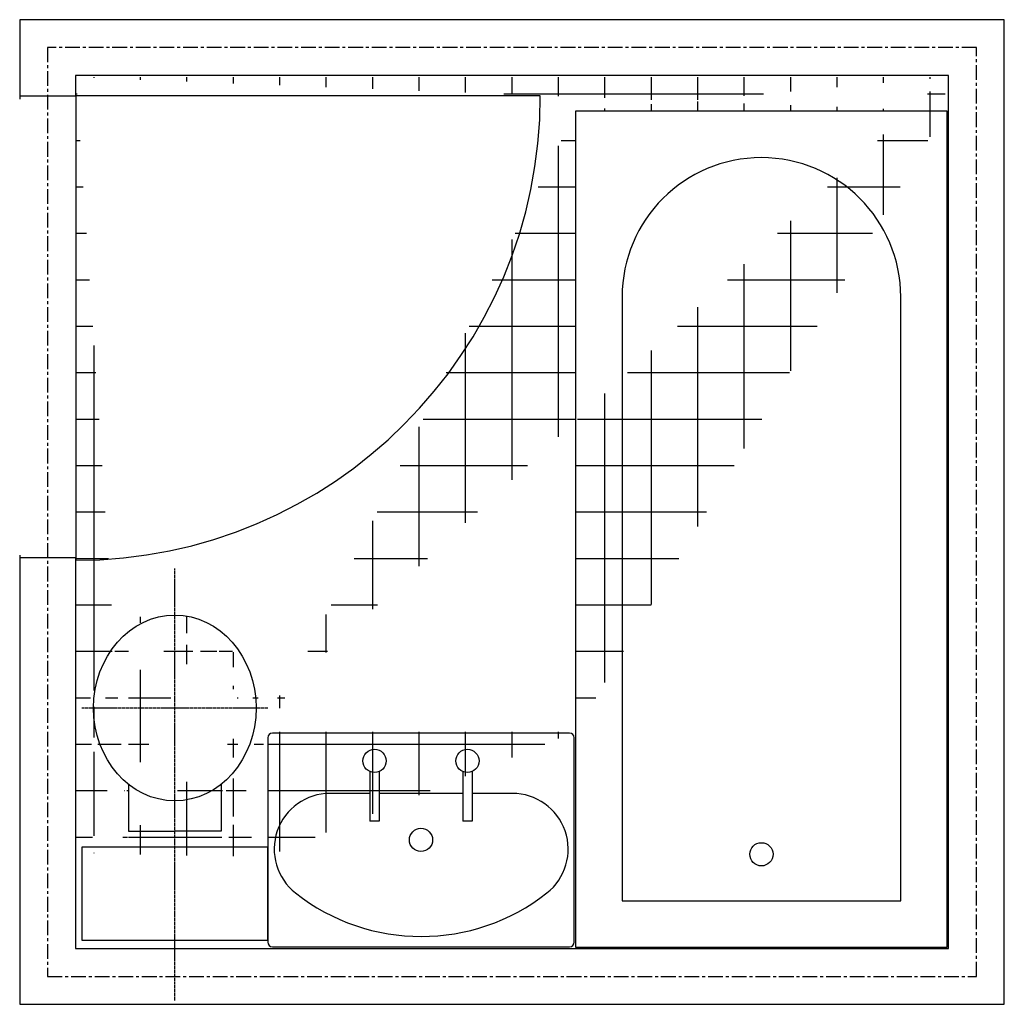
# Model space of a CAD drawing. Extents: x -2116 to 4, y -2 to 2118.
import ezdxf

# ---------------------------------------------------------------- set-up
doc = ezdxf.new("R2010")
doc.units = 0
doc.header["$MEASUREMENT"] = 0
doc.linetypes.add('CENTER', pattern=[50.8, 31.75, -6.35, 6.35, -6.35])
doc.linetypes.add('CENTER2', pattern=[28.575, 19.05, -3.175, 3.175, -3.175])
doc.layers.get('0').update_dxf_attribs({"linetype": 'CONTINUOUS'})
for name, color, linetype in [('ASS', 5, 'CONTINUOUS'), ('AXIS（轴线）', 1, 'CENTER2'), ('EQUIPS（室内设施）', 4, 'CONTINUOUS'), ('FUL', 2, 'CONTINUOUS')]:
    doc.layers.add(name, color=color, linetype=linetype)

# ---------------------------------------------------------------- blocks, each defined once
blk = doc.blocks.new('YUGA1')
at = {"color": 2}
for p, q in [((1800, 900, -100), (0, 900, -100)), ((0, 900, -100), (0, 100, -100)), ((1800, 100, -100), (1800, 900, -100)), ((1400, 800, -100), (100, 800, -100)), ((100, 800, -100), (100, 200, -100)), ((100, 200, -100), (1400, 200, -100)), ((0, 100, -100), (1800, 100, -100))]:
    blk.add_line(p, q, dxfattribs=at)
blk.add_circle((200, 500, -100), 25, dxfattribs=at)
blk.add_arc((1400, 500, -100), 300, 270, 90, dxfattribs=at)
blk = doc.blocks.new('PEN')
at = {"color": 2, "ltscale": 0.3}
for p, q in [((0, 450), (0, 10)), ((650, 460), (10, 460)), ((660, 10), (660, 450)), ((220, 377.1), (220, 270)), ((240, 377.1), (240, 270)), ((420, 377.1), (420, 270)), ((440, 377.1), (440, 270)), ((220, 330), (134, 330)), ((420, 330), (240, 330)), ((527, 330), (440, 330)), ((240, 270), (220, 270)), ((440, 270), (420, 270)), ((10, 0), (650, 0))]:
    blk.add_line(p, q, dxfattribs=at)
for centre in [(230, 400), (430, 400), (330, 230)]:
    blk.add_circle(centre, 25, dxfattribs=at)
for centre, radius, start, end in [((10, 450), 10, 90, 180), ((650, 450), 10, 0, 90), ((134, 210), 120, 90, 231.8284), ((527, 210), 120, 308.1716, 90), ((330.5, 460), 438, 231.8284, 308.1716), ((10, 10), 10, 180, 270), ((10, 10), 10, 180, 270), ((650, 10), 10, 270, 0)]:
    blk.add_arc(centre, radius, start, end, dxfattribs=at)

msp = doc.modelspace()

# ---------------------------------------------------------------- hatches: boundary and pattern name
h = msp.add_hatch()
h.set_pattern_fill('U', color=256, scale=100, style=0, double=1, pattern_type=0)
h.set_pattern_definition([(0, (-2156, -42), (0, 100), []), (90, (-2156, -42), (-100, 6e-15), [])])
edge = h.paths.add_edge_path()
edge.add_line((-1882, 832), (-1708, 832))
edge.add_line((-1882, 832), (-1714, 825))
edge.add_line((-1607, 565), (-1688, 431))
edge.add_line((-1601, 698), (-1607, 565))
edge.add_line((-1721, 825), (-1601, 698))
edge.add_line((-1882, 832), (-1721, 825))
edge.add_line((-1982, 618), (-1882, 832))
edge.add_line((-1882, 444), (-1982, 618))
edge.add_line((-1882, 324), (-1882, 431))
edge.add_line((-1995, 324), (-1882, 324))
edge.add_line((-1995, 1994), (-1995, 324))
edge.add_line((-1681, 317), (-1681, 431))
edge.add_line((-1581, 317), (-1681, 317))
edge.add_line((-1581, 585), (-1581, 317))
edge.add_line((-919, 585), (-1581, 585))
edge.add_line((-919, 1921), (-919, 585))
edge.add_line((-123, 1921), (-919, 1921))
edge.add_line((-123, 1994), (-123, 1921))
edge.add_line((-1995, 1994), (-123, 1994))
edge.add_line((-1885, 357), (-1885, 458))

# ---------------------------------------------------------------- linework, layer by layer
at = {"layer": 'ASS'}
msp.add_line((-1996, 118), (-1996, 118), dxfattribs=at)
at = {"layer": 'AXIS（轴线）', "ltscale": 0.3}
for p, q in [((-1782, 6), (-1782, 936)), ((-1982, 636), (-1582, 636))]:
    msp.add_line(p, q, dxfattribs=at)
at = {"layer": 'EQUIPS（室内设施）', "color": 2}
for p, q in [((-2116, 1954), (-1995, 1954)), ((-1995, 959), (-2116, 959))]:
    msp.add_line(p, q, dxfattribs=at)
at = {"layer": 'EQUIPS（室内设施）', "ltscale": 0.3}
msp.add_line((-1582, 136), (-1582, 336), dxfattribs=at)
at = {"layer": 'FUL', "linetype": 'CONTINUOUS'}
for p, q in [((4, 2118), (-2116, 2118)), ((-2116, 2118), (-2116, 1947)), ((4, -2), (4, 2118)), ((-116, 1998), (-1996, 1998)), ((-1996, 1998), (-1996, 1954)), ((-116, 118), (-116, 1998)), ((-1995, 1954), (-1995.1, 954)), ((-995, 1953.9), (-1995, 1954)), ((-2116, 965), (-2116, -2)), ((-1996, 959), (-1996, 118)), ((-1996, 118), (-116, 118)), ((-2116, -2), (4, -2))]:
    msp.add_line(p, q, dxfattribs=at)
at = {"layer": 'FUL', "color": 1, "linetype": 'CENTER'}
for p, q in [((-56, 2058), (-2056, 2058)), ((-2056, 2058), (-2056, 58)), ((-56, 58), (-56, 2058)), ((-2056, 58), (-56, 58))]:
    msp.add_line(p, q, dxfattribs=at)
at = {"layer": 'FUL'}
for p, q in [((-1882, 471), (-1882, 371)), ((-1682, 471), (-1682, 371)), ((-1882, 371), (-1782, 371)), ((-1682, 371), (-1782, 371)), ((-1582, 336), (-1982, 336)), ((-1982, 336), (-1982, 136)), ((-1982, 136), (-1582, 136))]:
    msp.add_line(p, q, dxfattribs=at)
at = {"layer": 'FUL', "linetype": 'CONTINUOUS'}
msp.add_arc((-1995, 1954), 1000, 269.9948, 359.9948, dxfattribs=at)
at = {"layer": 'FUL'}
msp.add_ellipse((-1782, 636), major_axis=(0, 200), ratio=0.875, dxfattribs=at)

# ---------------------------------------------------------------- block references
at = {"layer": 'FUL', "rotation": 90}
msp.add_blockref('YUGA1', (-19, 121), dxfattribs=at)
at = {"layer": 'FUL'}
msp.add_blockref('PEN', (-1582, 122), dxfattribs=at)

doc.saveas('drawing.dxf')
